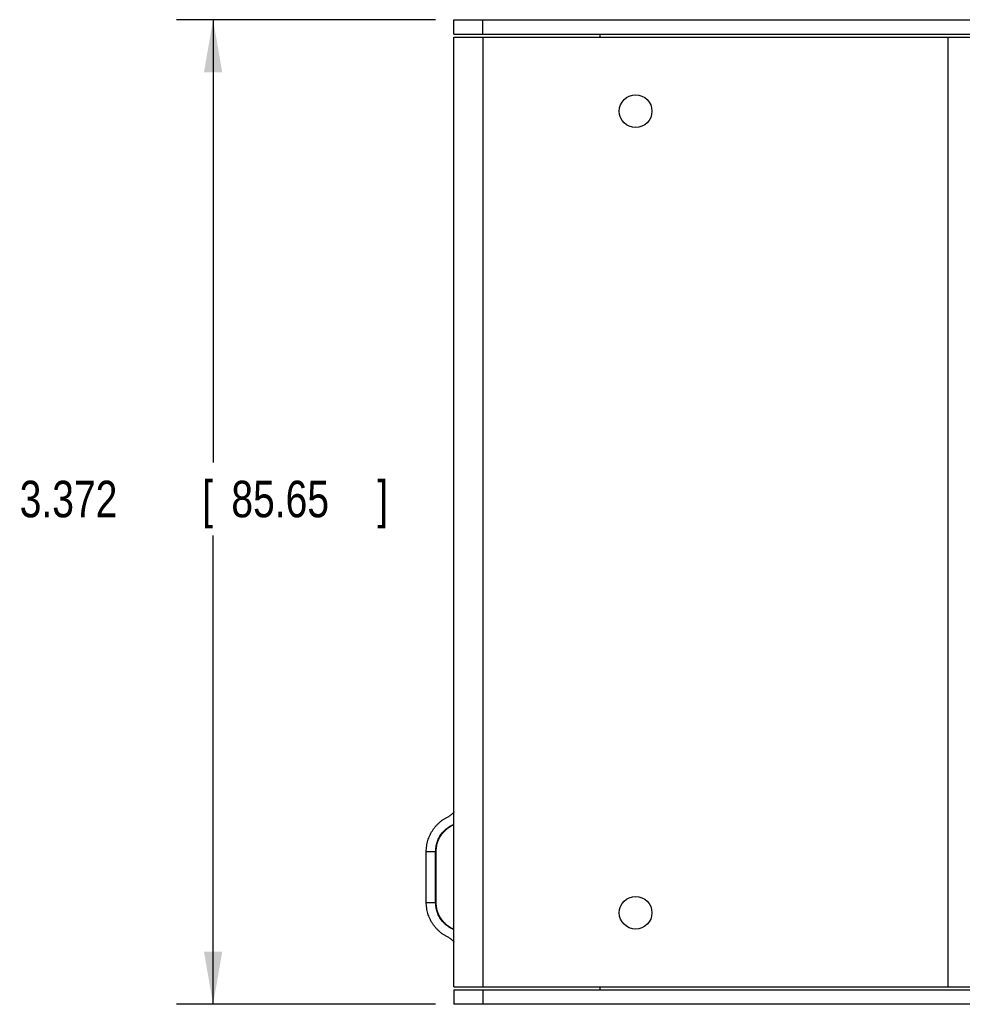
# Model space of a CAD drawing. Header units: inches. Extents: x 0 to 22, y 0 to 17.
# Tile 8 of 35: x 4.7 to 7.9, y 9 to 12.4. Entities that reach past the tile are written whole.
import ezdxf

# ---------------------------------------------------------------- set-up
doc = ezdxf.new("R2010")
doc.units = ezdxf.units.IN
doc.header["$LTSCALE"] = 1.21
doc.header["$MEASUREMENT"] = 0
doc.layers.get('0').update_dxf_attribs({"linetype": 'CONTINUOUS'})
doc.layers.add('DIMENSIONS', color=7, linetype='CONTINUOUS')
doc.styles.get("Standard").update_dxf_attribs({"font": 'txt', "width": 0.8})
doc.dimstyles.new('DIMSTYLE_1', dxfattribs={"dimtxt": 0.125, "dimasz": 0.18, "dimexe": 0.18, "dimexo": 0.0625, "dimgap": 0.09, "dimtad": 0, "dimtih": 1, "dimtoh": 1, "dimdec": 3, "dimzin": 4, "dimdsep": 46, "dimtxsty": 'STANDARD', "dimblk": '_FILLED', "dimblk1": '_FILLED', "dimblk2": '_FILLED', "dimcen": 0.09, "dimadec": 0, "dimazin": 0, "dimtp": 0.01, "dimtm": 0.01, "dimtfac": 1, "dimtdec": 3, "dimtofl": 0, "dimtmove": 0, "dimatfit": 3, "dimldrblk": '_FILLED', "dimfxl": 1, "dimtolj": 1, "dimtzin": 4, "dimarcsym": 0})

# ---------------------------------------------------------------- blocks, each defined once
blk = doc.blocks.new('_FILLED')
at = {"color": 0, "linetype": 'BYBLOCK'}
blk.add_solid([(0, 0), (-1, 0.174), (-1, -0.174)], dxfattribs=at)
blk = doc.blocks.new('*D0')
at = {"layer": 'DIMENSIONS', "color": 2, "linetype": 'CONTINUOUS'}
for p, q in [((6.127, 12.3857), (5.2402, 12.3857)), ((5.3652, 12.3857), (5.3652, 10.8691)), ((5.3652, 9.0137), (5.3652, 10.6191)), ((6.127, 9.0137), (5.2402, 9.0137))]:
    blk.add_line(p, q, dxfattribs=at)
at = {"layer": 'DIMENSIONS', "color": 2, "linetype": 'CONTINUOUS', "xscale": 0.18, "yscale": 0.18, "zscale": 0.18}
for p, rotation in [((5.3652, 12.3857), 90), ((5.3652, 9.0137), 270)]:
    blk.add_blockref('_FILLED', p, dxfattribs=dict(at, rotation=rotation))
at = {"layer": 'DIMENSIONS', "color": 2, "linetype": 'CONTINUOUS', "width": 0.8}
for s, p in [('3.372', (4.7027, 10.6816)), ('[', (5.3277, 10.6816)), ('85.65', (5.4277, 10.6816)), (']', (5.9277, 10.6816))]:
    blk.add_text(s, height=0.125, dxfattribs=at).set_placement(p)

msp = doc.modelspace()

# ---------------------------------------------------------------- linework, layer by layer
at = {"color": 7, "linetype": 'CONTINUOUS'}
for p, q in [((6.1895, 12.3357), (6.1895, 12.3857)), ((6.1895, 12.3857), (9.6985, 12.3857)), ((6.2895, 12.3357), (6.2895, 12.3857)), ((6.1895, 12.3357), (9.6985, 12.3357)), ((6.1895, 9.0737), (6.1895, 12.3257)), ((6.1895, 12.3257), (7.9815, 12.3257)), ((6.2895, 12.3257), (6.2895, 9.0737)), ((6.6895, 12.3357), (6.6895, 12.3257)), ((7.8815, 12.3257), (7.8815, 9.0737)), ((6.0955, 9.3622), (6.0955, 9.5372)), ((6.0955, 9.5372), (6.1292, 9.5372)), ((6.1275, 9.3622), (6.1275, 9.5372)), ((6.1292, 9.3622), (6.1292, 9.5372)), ((6.0955, 9.3622), (6.1292, 9.3622)), ((6.1895, 9.0737), (7.9815, 9.0737)), ((6.6895, 9.0737), (6.6895, 9.0637)), ((6.1895, 9.0637), (6.1895, 9.0137)), ((6.1895, 9.0637), (9.6963, 9.0637)), ((6.2895, 9.0637), (6.2895, 9.0137)), ((9.6985, 9.0137), (6.1895, 9.0137))]:
    msp.add_line(p, q, dxfattribs=at)
for centre in [(6.8125, 12.0722), (6.8125, 9.3272)]:
    msp.add_circle(centre, 0.056, dxfattribs=at)
for points, knots in [([(6.0955, 9.5372), (6.0955, 9.5403), (6.0957, 9.5466), (6.0967, 9.5559), (6.0984, 9.5652), (6.1007, 9.5743), (6.1037, 9.5832), (6.1072, 9.5919), (6.1114, 9.6003), (6.1162, 9.6084), (6.1216, 9.6161), (6.1275, 9.6235), (6.1338, 9.6304), (6.1407, 9.6368), (6.148, 9.6427), (6.1557, 9.6481), (6.1638, 9.6529), (6.1694, 9.6557), (6.1722, 9.657)], [0, 0, 0, 0, 0.062489, 0.12503, 0.187489, 0.250012, 0.312534, 0.374992, 0.437531, 0.500017, 0.562503, 0.62504, 0.687495, 0.750013, 0.812531, 0.874984, 0.937519, 1, 1, 1, 1]), ([(6.1895, 9.6723), (6.1894, 9.6722), (6.1886, 9.6709), (6.187, 9.6687), (6.1845, 9.6658), (6.1818, 9.6632), (6.1788, 9.6608), (6.1756, 9.6587), (6.1734, 9.6576), (6.1722, 9.657)], [0, 0, 0, 0, 0.026724, 0.18882, 0.351279, 0.513369, 0.67546, 0.837915, 1, 1, 1, 1]), ([(6.1275, 9.5372), (6.1275, 9.5398), (6.1277, 9.545), (6.1286, 9.5528), (6.1302, 9.5605), (6.1323, 9.5681), (6.135, 9.5755), (6.1383, 9.5826), (6.1421, 9.5895), (6.1465, 9.596), (6.1514, 9.6022), (6.1567, 9.608), (6.1625, 9.6133), (6.1686, 9.6182), (6.1752, 9.6225), (6.182, 9.6264), (6.1869, 9.6286), (6.1894, 9.6296), (6.1895, 9.6297)], [0, 0, 0, 0, 0.066456, 0.133049, 0.199573, 0.265974, 0.332542, 0.399109, 0.465509, 0.53203, 0.598619, 0.66507, 0.73152, 0.798107, 0.864625, 0.931019, 0.99758, 1, 1, 1, 1]), ([(6.1292, 9.5372), (6.1292, 9.5398), (6.1294, 9.545), (6.1304, 9.5528), (6.1319, 9.5605), (6.134, 9.5681), (6.1368, 9.5755), (6.14, 9.5826), (6.1439, 9.5895), (6.1482, 9.596), (6.1531, 9.6022), (6.1584, 9.608), (6.1642, 9.6133), (6.1704, 9.6182), (6.1769, 9.6225), (6.1833, 9.6261), (6.1876, 9.6281), (6.1895, 9.6289)], [0, 0, 0, 0, 0.067549, 0.135238, 0.202857, 0.270351, 0.338014, 0.405677, 0.473169, 0.540785, 0.60847, 0.676015, 0.743558, 0.811241, 0.878853, 0.94634, 1, 1, 1, 1]), ([(6.1722, 9.2423), (6.1694, 9.2436), (6.1638, 9.2464), (6.1557, 9.2512), (6.148, 9.2566), (6.1407, 9.2626), (6.1338, 9.269), (6.1275, 9.2759), (6.1216, 9.2832), (6.1162, 9.2909), (6.1114, 9.299), (6.1072, 9.3074), (6.1037, 9.3161), (6.1007, 9.3251), (6.0984, 9.3342), (6.0967, 9.3434), (6.0957, 9.3528), (6.0955, 9.359), (6.0955, 9.3622)], [0, 0, 0, 0, 0.062481, 0.125015, 0.187467, 0.249985, 0.312504, 0.374959, 0.437496, 0.49998, 0.562467, 0.625006, 0.687464, 0.749987, 0.81251, 0.874969, 0.937511, 1, 1, 1, 1]), ([(6.1895, 9.2697), (6.1894, 9.2697), (6.1869, 9.2707), (6.182, 9.273), (6.1752, 9.2768), (6.1686, 9.2812), (6.1625, 9.286), (6.1567, 9.2914), (6.1514, 9.2972), (6.1465, 9.3033), (6.1421, 9.3099), (6.1383, 9.3167), (6.135, 9.3239), (6.1323, 9.3312), (6.1302, 9.3388), (6.1286, 9.3465), (6.1277, 9.3543), (6.1275, 9.3596), (6.1275, 9.3622)], [0, 0, 0, 0, 0.00242, 0.068981, 0.135375, 0.201893, 0.26848, 0.33493, 0.401381, 0.46797, 0.534491, 0.600891, 0.667458, 0.734026, 0.800427, 0.866951, 0.933544, 1, 1, 1, 1]), ([(6.1895, 9.2704), (6.1876, 9.2712), (6.1833, 9.2732), (6.1769, 9.2768), (6.1704, 9.2812), (6.1642, 9.286), (6.1584, 9.2914), (6.1531, 9.2972), (6.1482, 9.3033), (6.1439, 9.3099), (6.14, 9.3167), (6.1368, 9.3239), (6.134, 9.3312), (6.1319, 9.3388), (6.1304, 9.3465), (6.1294, 9.3543), (6.1292, 9.3596), (6.1292, 9.3622)], [0, 0, 0, 0, 0.05366, 0.121147, 0.188759, 0.256442, 0.323985, 0.39153, 0.459215, 0.526831, 0.594323, 0.661986, 0.729649, 0.797143, 0.864762, 0.932451, 1, 1, 1, 1]), ([(6.1722, 9.2423), (6.1734, 9.2418), (6.1756, 9.2406), (6.1788, 9.2385), (6.1818, 9.2362), (6.1845, 9.2335), (6.187, 9.2307), (6.1886, 9.2284), (6.1894, 9.2272), (6.1895, 9.227)], [0, 0, 0, 0, 0.162085, 0.32454, 0.486631, 0.648721, 0.81118, 0.973276, 1, 1, 1, 1])]:
    msp.add_open_spline(points, degree=3, knots=knots, dxfattribs=at)

# ---------------------------------------------------------------- dimensions: what is measured, and where the dimension line sits
at = {"layer": 'DIMENSIONS', "color": 2, "linetype": 'CONTINUOUS'}
dim = msp.add_linear_dim(base=(5.3652, 9.0137), p1=(6.127, 12.3857), p2=(6.127, 9.0137), angle=270, dimstyle='DIMSTYLE_1', dxfattribs=at)
dim.commit()
dim.dimension.update_dxf_attribs({"geometry": '*D0', "text_midpoint": (5.3652, 10.7441), "dimtype": 160})

doc.saveas('drawing.dxf')
